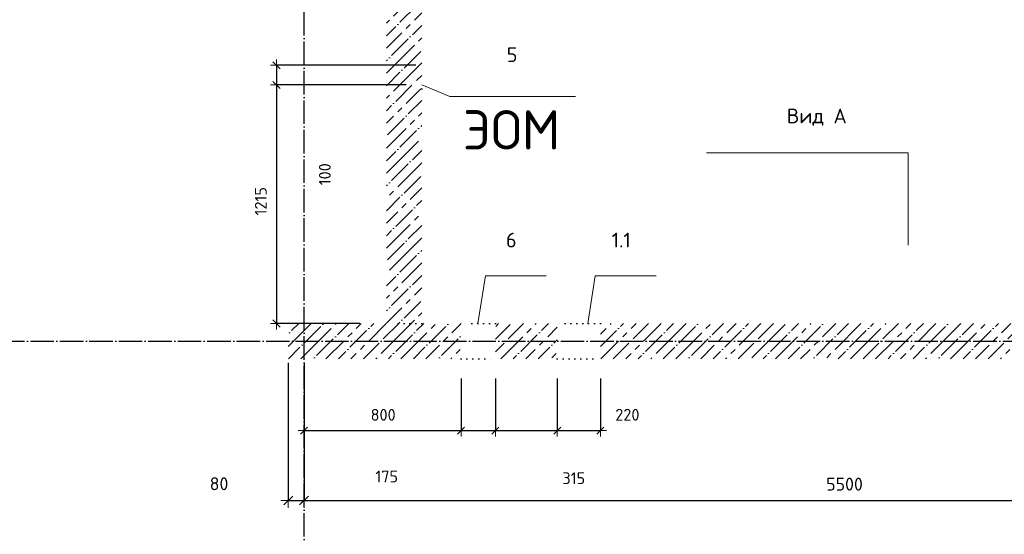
# Model space of a CAD drawing. Header units: millimetres. Extents: x -2287 to 75872, y 45740 to 74858.
# Tile 3 of 24: x 6952 to 11967, y 52356 to 54977. Entities that reach past the tile are written whole.
import ezdxf

# ---------------------------------------------------------------- set-up
doc = ezdxf.new("R2010")
doc.units = ezdxf.units.MM
doc.header["$PDMODE"] = 65
for name, pattern in [('______11', [150, 120, -15, 0, -15]), ('______5', [330, 240, -30, 30, -30]), ('______9', [30, 0, -30])]:
    doc.linetypes.add(name, pattern=pattern)
for name, color, linetype, lineweight in [('Standard', 7, 'Continuous', 25), ('Ограждение_ 2D надпись', 7, 'Continuous', 13), ('Размерная линия_ общее', 7, 'Continuous', 13), ('Размерная линия_ общее_1', 7, 'Continuous', 13), ('Стена_ общее', 7, 'Continuous', 35)]:
    doc.layers.add(name, color=color, linetype=linetype, lineweight=lineweight)
doc.layers.add('Осевая линия_ общее', color=7, linetype='______5', lineweight=13, true_color=0xa0a0a0)
doc.styles.add('ISOCPEUR', font='ISOCPEUR')
doc.dimstyles.new('DIMSTYLE_11', dxfattribs={"dimtxt": 66, "dimasz": 75, "dimexe": 0, "dimexo": 0, "dimgap": 33, "dimtad": 2, "dimdec": 0, "dimrnd": 5, "dimzin": 12, "dimdsep": 46, "dimtxsty": 'ISOCPEUR', "dimblk1": 'ALL_ML_STRICH', "dimblk2": 'ALL_ML_STRICH', "dimsah": 1, "dimcen": 0, "dimclrd": 7, "dimclre": 256, "dimclrt": 7, "dimadec": 0, "dimazin": 0, "dimtfac": 1, "dimtdec": 0, "dimtix": 1, "dimtmove": 2, "dimatfit": 3, "dimfxl": 0, "dimtvp": 1.2, "dimtzin": 0, "dimlwd": 0, "dimlwe": -3, "dimarcsym": 0})
doc.dimstyles.new('DIMSTYLE_15', dxfattribs={"dimtxt": 60, "dimasz": 60, "dimexe": 0, "dimexo": 0, "dimgap": 30, "dimtad": 2, "dimdec": 0, "dimrnd": 5, "dimzin": 12, "dimdsep": 46, "dimtxsty": 'ISOCPEUR', "dimblk1": 'ALL_ML_STRICH', "dimblk2": 'ALL_ML_STRICH', "dimsah": 1, "dimcen": 0, "dimclrd": 7, "dimclre": 256, "dimclrt": 7, "dimadec": 0, "dimazin": 0, "dimtfac": 1, "dimtdec": 0, "dimtix": 1, "dimtmove": 2, "dimatfit": 3, "dimfxl": 0, "dimtvp": 1.2, "dimtzin": 0, "dimlwd": 0, "dimlwe": -3, "dimarcsym": 0})
doc.dimstyles.new('DIMSTYLE_17', dxfattribs={"dimtxt": 60, "dimasz": 60, "dimexe": 0, "dimexo": 0, "dimgap": 30, "dimtad": 0, "dimdec": 0, "dimrnd": 5, "dimzin": 12, "dimdsep": 46, "dimtxsty": 'ISOCPEUR', "dimblk1": 'ALL_ML_STRICH', "dimblk2": 'ALL_ML_STRICH', "dimsah": 1, "dimcen": 0, "dimclrd": 7, "dimclre": 256, "dimclrt": 7, "dimadec": 0, "dimazin": 0, "dimtfac": 1, "dimtdec": 0, "dimtix": 1, "dimtmove": 2, "dimatfit": 3, "dimfxl": 0, "dimtzin": 0, "dimlwd": 0, "dimlwe": -3, "dimarcsym": 0})
doc.dimstyles.new('DIMSTYLE_5', dxfattribs={"dimtxt": 60, "dimasz": 60, "dimexe": 0, "dimexo": 0, "dimgap": 30, "dimtad": 2, "dimdec": 0, "dimrnd": 5, "dimzin": 12, "dimdsep": 46, "dimtxsty": 'ISOCPEUR', "dimblk1": 'ALL_ML_STRICH', "dimblk2": 'ALL_ML_STRICH', "dimsah": 1, "dimcen": 0, "dimclrd": 7, "dimclre": 256, "dimclrt": 7, "dimadec": 0, "dimazin": 0, "dimtfac": 1, "dimtdec": 0, "dimtix": 1, "dimtmove": 2, "dimatfit": 3, "dimfxl": 0, "dimtzin": 0, "dimlwd": 0, "dimlwe": -3, "dimarcsym": 0})
doc.dimstyles.new('DIMSTYLE_7', dxfattribs={"dimtxt": 66, "dimasz": 75, "dimexe": 0, "dimexo": 0, "dimgap": 33, "dimtad": 2, "dimdec": 0, "dimrnd": 5, "dimzin": 12, "dimdsep": 46, "dimtxsty": 'ISOCPEUR', "dimblk1": 'ALL_ML_STRICH', "dimblk2": 'ALL_ML_STRICH', "dimsah": 1, "dimcen": 0, "dimclrd": 7, "dimclre": 256, "dimclrt": 7, "dimadec": 0, "dimazin": 0, "dimtfac": 1, "dimtdec": 0, "dimtix": 1, "dimtmove": 2, "dimatfit": 3, "dimfxl": 0, "dimtzin": 0, "dimlwd": 0, "dimlwe": -3, "dimarcsym": 0})
pattern_1 = [(45, (0, 0), (-63.63961, 63.63961), [120, -15, 0, -15]), (45, (-31.82, 31.82), (-63.63961, 63.63961), [240, -30, 30, -30])]

# ---------------------------------------------------------------- blocks, each defined once
blk = doc.blocks.new('ALL_ML_STRICH')
at = {"color": 0, "linetype": 'ByBlock', "lineweight": -2}
for p, q in [((-1, 0), (0.5, 0)), ((-0.3, -0.3), (0.3, 0.3)), ((0, -0.5), (0, 0.5))]:
    blk.add_line(p, q, dxfattribs=at)
blk = doc.blocks.new('*D148')
at = {"layer": 'DEFPOINTS', "color": 7, "linetype": 'Continuous', "lineweight": 13, "transparency": 33554687}
for p in [(8259.6, 54745), (9000, 54745), (8950, 54645)]:
    blk.add_point(p, dxfattribs=at)
at = {"layer": 'Размерная линия_ общее_1', "color": 253, "linetype": 'Continuous', "lineweight": -2, "true_color": 0xa0a0a0, "transparency": 33554687}
for p, q in [((8970, 54745), (8259.6, 54745)), ((8920, 54645), (8259.6, 54645))]:
    blk.add_line(p, q, dxfattribs=at)
at = {"layer": 'Размерная линия_ общее_1', "color": 7, "linetype": 'Continuous', "lineweight": -2, "transparency": 33554687}
blk.add_line((8259.6, 54745), (8259.6, 54645), dxfattribs=at)
at = {"layer": 'Размерная линия_ общее_1', "color": 7, "linetype": 'Continuous', "lineweight": 13, "transparency": 33554687, "xscale": 60, "yscale": 60, "zscale": 60}
for p, rotation in [((8259.6, 54745), 90), ((8259.6, 54645), 270)]:
    blk.add_blockref('ALL_ML_STRICH', p, dxfattribs=dict(at, rotation=rotation))
at = {"layer": 'Размерная линия_ общее_1', "color": 7, "linetype": 'Continuous', "lineweight": 13, "transparency": 33554687, "insert": (8505.9, 54189.8), "char_height": 60, "width": 180, "attachment_point": 5, "rotation": 90, "style": 'ISOCPEUR'}
blk.add_mtext('\\A1;{100}', dxfattribs=at)
blk = doc.blocks.new('*D149')
at = {"layer": 'DEFPOINTS', "color": 7, "linetype": 'Continuous', "lineweight": 13, "transparency": 33554687}
for p in [(8259.6, 54645), (8950, 54645), (8714.5, 53430)]:
    blk.add_point(p, dxfattribs=at)
at = {"layer": 'Размерная линия_ общее_1', "color": 253, "linetype": 'Continuous', "lineweight": -2, "true_color": 0xa0a0a0, "transparency": 33554687}
for p, q in [((8920, 54645), (8259.6, 54645)), ((8684.5, 53430), (8259.6, 53430))]:
    blk.add_line(p, q, dxfattribs=at)
at = {"layer": 'Размерная линия_ общее_1', "color": 7, "linetype": 'Continuous', "lineweight": -2, "transparency": 33554687}
blk.add_line((8259.6, 54645), (8259.6, 53430), dxfattribs=at)
at = {"layer": 'Размерная линия_ общее_1', "color": 7, "linetype": 'Continuous', "lineweight": 13, "transparency": 33554687, "xscale": 60, "yscale": 60, "zscale": 60}
for p, rotation in [((8259.6, 54645), 90), ((8259.6, 53430), 270)]:
    blk.add_blockref('ALL_ML_STRICH', p, dxfattribs=dict(at, rotation=rotation))
at = {"layer": 'Размерная линия_ общее_1', "color": 7, "linetype": 'Continuous', "lineweight": 13, "transparency": 33554687, "insert": (8179.6, 54052.5), "char_height": 60, "width": 240, "attachment_point": 5, "rotation": 90, "style": 'ISOCPEUR'}
blk.add_mtext('\\A1;{1215}', dxfattribs=at)
blk = doc.blocks.new('*D158')
at = {"layer": 'DEFPOINTS', "color": 7, "linetype": 'Continuous', "lineweight": 13, "transparency": 33554687}
for p in [(8320, 53250), (8400, 53250), (8320, 52528.8)]:
    blk.add_point(p, dxfattribs=at)
at = {"layer": 'Размерная линия_ общее', "color": 253, "linetype": 'Continuous', "lineweight": -2, "true_color": 0xa0a0a0, "transparency": 33554687}
for p, q in [((8320, 53230), (8320, 52528.8)), ((8400, 53230), (8400, 52528.8))]:
    blk.add_line(p, q, dxfattribs=at)
at = {"layer": 'Размерная линия_ общее', "color": 7, "linetype": 'Continuous', "lineweight": -2, "transparency": 33554687}
blk.add_line((8320, 52528.8), (8400, 52528.8), dxfattribs=at)
at = {"layer": 'Размерная линия_ общее', "color": 7, "linetype": 'Continuous', "lineweight": 13, "transparency": 33554687, "xscale": 75, "yscale": 75, "zscale": 75, "rotation": 180}
blk.add_blockref('ALL_ML_STRICH', (8320, 52528.8), dxfattribs=at)
at = {"layer": 'Размерная линия_ общее', "color": 7, "linetype": 'Continuous', "lineweight": 13, "transparency": 33554687, "xscale": 75, "yscale": 75, "zscale": 75}
blk.add_blockref('ALL_ML_STRICH', (8400, 52528.8), dxfattribs=at)
at = {"layer": 'Размерная линия_ общее', "color": 7, "linetype": 'Continuous', "lineweight": 13, "transparency": 33554687, "insert": (7967, 52613.9), "char_height": 66, "width": 132, "attachment_point": 5, "style": 'ISOCPEUR'}
blk.add_mtext('\\A1;{80}', dxfattribs=at)
blk = doc.blocks.new('*D159')
at = {"layer": 'DEFPOINTS', "color": 7, "linetype": 'Continuous', "lineweight": 13, "transparency": 33554687}
for p in [(8400, 53250), (13900, 53250), (8400, 52528.8)]:
    blk.add_point(p, dxfattribs=at)
at = {"layer": 'Размерная линия_ общее', "color": 253, "linetype": 'Continuous', "lineweight": -2, "true_color": 0xa0a0a0, "transparency": 33554687}
for p, q in [((8400, 53230), (8400, 52528.8)), ((13900, 53230), (13900, 52528.8))]:
    blk.add_line(p, q, dxfattribs=at)
at = {"layer": 'Размерная линия_ общее', "color": 7, "linetype": 'Continuous', "lineweight": -2, "transparency": 33554687}
blk.add_line((8400, 52528.8), (13900, 52528.8), dxfattribs=at)
at = {"layer": 'Размерная линия_ общее', "color": 7, "linetype": 'Continuous', "lineweight": 13, "transparency": 33554687, "xscale": 75, "yscale": 75, "zscale": 75, "rotation": 180}
blk.add_blockref('ALL_ML_STRICH', (8400, 52528.8), dxfattribs=at)
at = {"layer": 'Размерная линия_ общее', "color": 7, "linetype": 'Continuous', "lineweight": 13, "transparency": 33554687, "xscale": 75, "yscale": 75, "zscale": 75}
blk.add_blockref('ALL_ML_STRICH', (13900, 52528.8), dxfattribs=at)
at = {"layer": 'Размерная линия_ общее', "color": 7, "linetype": 'Continuous', "lineweight": 13, "transparency": 33554687, "insert": (11153.3, 52611.8), "char_height": 66, "width": 264, "attachment_point": 5, "style": 'ISOCPEUR'}
blk.add_mtext('\\A1;{5500}', dxfattribs=at)
blk = doc.blocks.new('*D187')
at = {"layer": 'DEFPOINTS', "color": 7, "linetype": 'Continuous', "lineweight": 13, "transparency": 33554687}
for p in [(8400, 53250), (9200, 53250), (8400, 52884.8)]:
    blk.add_point(p, dxfattribs=at)
at = {"layer": 'Размерная линия_ общее_1', "color": 253, "linetype": 'Continuous', "lineweight": -2, "true_color": 0xa0a0a0, "transparency": 33554687}
for p, q in [((8400, 53150), (8400, 52884.8)), ((9200, 53150), (9200, 52884.8))]:
    blk.add_line(p, q, dxfattribs=at)
at = {"layer": 'Размерная линия_ общее_1', "color": 7, "linetype": 'Continuous', "lineweight": -2, "transparency": 33554687}
blk.add_line((8400, 52884.8), (9200, 52884.8), dxfattribs=at)
at = {"layer": 'Размерная линия_ общее_1', "color": 7, "linetype": 'Continuous', "lineweight": 13, "transparency": 33554687, "xscale": 60, "yscale": 60, "zscale": 60, "rotation": 180}
blk.add_blockref('ALL_ML_STRICH', (8400, 52884.8), dxfattribs=at)
at = {"layer": 'Размерная линия_ общее_1', "color": 7, "linetype": 'Continuous', "lineweight": 13, "transparency": 33554687, "xscale": 60, "yscale": 60, "zscale": 60}
blk.add_blockref('ALL_ML_STRICH', (9200, 52884.8), dxfattribs=at)
at = {"layer": 'Размерная линия_ общее_1', "color": 7, "linetype": 'Continuous', "lineweight": 13, "transparency": 33554687, "insert": (8803, 52964.8), "char_height": 60, "width": 180, "attachment_point": 5, "style": 'ISOCPEUR'}
blk.add_mtext('\\A1;{800}', dxfattribs=at)
blk = doc.blocks.new('*D188')
at = {"layer": 'DEFPOINTS', "color": 7, "linetype": 'Continuous', "lineweight": 13, "transparency": 33554687}
for p in [(9200, 53250), (9375, 53250), (9200, 52884.8)]:
    blk.add_point(p, dxfattribs=at)
at = {"layer": 'Размерная линия_ общее_1', "color": 253, "linetype": 'Continuous', "lineweight": -2, "true_color": 0xa0a0a0, "transparency": 33554687}
for p, q in [((9200, 53150), (9200, 52884.8)), ((9375, 53150), (9375, 52884.8))]:
    blk.add_line(p, q, dxfattribs=at)
at = {"layer": 'Размерная линия_ общее_1', "color": 7, "linetype": 'Continuous', "lineweight": -2, "transparency": 33554687}
blk.add_line((9200, 52884.8), (9375, 52884.8), dxfattribs=at)
at = {"layer": 'Размерная линия_ общее_1', "color": 7, "linetype": 'Continuous', "lineweight": 13, "transparency": 33554687, "xscale": 60, "yscale": 60, "zscale": 60, "rotation": 180}
blk.add_blockref('ALL_ML_STRICH', (9200, 52884.8), dxfattribs=at)
at = {"layer": 'Размерная линия_ общее_1', "color": 7, "linetype": 'Continuous', "lineweight": 13, "transparency": 33554687, "xscale": 60, "yscale": 60, "zscale": 60}
blk.add_blockref('ALL_ML_STRICH', (9375, 52884.8), dxfattribs=at)
at = {"layer": 'Размерная линия_ общее_1', "color": 7, "linetype": 'Continuous', "lineweight": 13, "transparency": 33554687, "insert": (8821.2, 52650.9), "char_height": 60, "width": 180, "attachment_point": 5, "style": 'ISOCPEUR'}
blk.add_mtext('\\A1;{175}', dxfattribs=at)
blk = doc.blocks.new('*D189')
at = {"layer": 'DEFPOINTS', "color": 7, "linetype": 'Continuous', "lineweight": 13, "transparency": 33554687}
for p in [(9375, 53250), (9690, 53250), (9375, 52884.8)]:
    blk.add_point(p, dxfattribs=at)
at = {"layer": 'Размерная линия_ общее_1', "color": 253, "linetype": 'Continuous', "lineweight": -2, "true_color": 0xa0a0a0, "transparency": 33554687}
for p, q in [((9375, 53150), (9375, 52884.8)), ((9690, 53150), (9690, 52884.8))]:
    blk.add_line(p, q, dxfattribs=at)
at = {"layer": 'Размерная линия_ общее_1', "color": 7, "linetype": 'Continuous', "lineweight": -2, "transparency": 33554687}
blk.add_line((9375, 52884.8), (9690, 52884.8), dxfattribs=at)
at = {"layer": 'Размерная линия_ общее_1', "color": 7, "linetype": 'Continuous', "lineweight": 13, "transparency": 33554687, "xscale": 60, "yscale": 60, "zscale": 60, "rotation": 180}
blk.add_blockref('ALL_ML_STRICH', (9375, 52884.8), dxfattribs=at)
at = {"layer": 'Размерная линия_ общее_1', "color": 7, "linetype": 'Continuous', "lineweight": 13, "transparency": 33554687, "xscale": 60, "yscale": 60, "zscale": 60}
blk.add_blockref('ALL_ML_STRICH', (9690, 52884.8), dxfattribs=at)
at = {"layer": 'Размерная линия_ общее_1', "color": 7, "linetype": 'Continuous', "lineweight": 13, "transparency": 33554687, "insert": (9774, 52641.9), "char_height": 60, "width": 180, "attachment_point": 5, "style": 'ISOCPEUR'}
blk.add_mtext('\\A1;{315}', dxfattribs=at)
blk = doc.blocks.new('*D190')
at = {"layer": 'DEFPOINTS', "color": 7, "linetype": 'Continuous', "lineweight": 13, "transparency": 33554687}
for p in [(9690, 53250), (9910, 53250), (9690, 52884.8)]:
    blk.add_point(p, dxfattribs=at)
at = {"layer": 'Размерная линия_ общее_1', "color": 253, "linetype": 'Continuous', "lineweight": -2, "true_color": 0xa0a0a0, "transparency": 33554687}
for p, q in [((9690, 53150), (9690, 52884.8)), ((9910, 53150), (9910, 52884.8))]:
    blk.add_line(p, q, dxfattribs=at)
at = {"layer": 'Размерная линия_ общее_1', "color": 7, "linetype": 'Continuous', "lineweight": -2, "transparency": 33554687}
blk.add_line((9690, 52884.8), (9910, 52884.8), dxfattribs=at)
at = {"layer": 'Размерная линия_ общее_1', "color": 7, "linetype": 'Continuous', "lineweight": 13, "transparency": 33554687, "xscale": 60, "yscale": 60, "zscale": 60, "rotation": 180}
blk.add_blockref('ALL_ML_STRICH', (9690, 52884.8), dxfattribs=at)
at = {"layer": 'Размерная линия_ общее_1', "color": 7, "linetype": 'Continuous', "lineweight": 13, "transparency": 33554687, "xscale": 60, "yscale": 60, "zscale": 60}
blk.add_blockref('ALL_ML_STRICH', (9910, 52884.8), dxfattribs=at)
at = {"layer": 'Размерная линия_ общее_1', "color": 7, "linetype": 'Continuous', "lineweight": 13, "transparency": 33554687, "insert": (10047.1, 52965), "char_height": 60, "width": 180, "attachment_point": 5, "style": 'ISOCPEUR'}
blk.add_mtext('\\A1;{220}', dxfattribs=at)

msp = doc.modelspace()

# ---------------------------------------------------------------- hatches: boundary and pattern name
at = {"layer": 'Стена_ общее', "linetype": 'Continuous', "lineweight": 18, "transparency": 33554687}
h = msp.add_hatch(dxfattribs=at)
h.set_pattern_fill('__________539', scale=30, style=0, pattern_type=2)
h.set_pattern_definition(pattern_1)
h.paths.add_polyline_path([(9000, 54665), (9000, 55960), (8820, 55960), (8820, 53430), (9000, 53430), (9000, 54625), (8950, 54625), (8950, 54665)], flags=0)
h = msp.add_hatch(dxfattribs=at)
h.set_pattern_fill('__________539', scale=30, style=0, pattern_type=2)
h.set_pattern_definition(pattern_1)
h.paths.add_polyline_path([(8320, 53250), (9200, 53250), (9200, 53430), (8320, 53430)], flags=0)
h = msp.add_hatch(dxfattribs=at)
h.set_pattern_fill('__________539', scale=30, style=0, pattern_type=2)
h.set_pattern_definition(pattern_1)
h.paths.add_polyline_path([(9375, 53250), (9690, 53250), (9690, 53430), (9375, 53430)], flags=0)
h = msp.add_hatch(dxfattribs=at)
h.set_pattern_fill('__________539', scale=30, style=0, pattern_type=2)
h.set_pattern_definition(pattern_1)
h.paths.add_polyline_path([(9910, 53250), (13045, 53250), (13045, 53430), (9910, 53430)], flags=0)

# ---------------------------------------------------------------- linework, layer by layer
at = {"layer": 'Ограждение_ 2D надпись', "color": 7, "linetype": 'Continuous', "lineweight": 13, "transparency": 33554687}
msp.add_lwpolyline([(9000, 54645), (9142.6, 54585.9), (9782.6, 54585.9)], dxfattribs=at)
at = {"layer": 'Осевая линия_ общее', "color": 253, "linetype": '______11', "lineweight": -3, "true_color": 0xa0a0a0, "transparency": 33554687}
for p, q in [((8400, 45740), (8400, 69780)), ((8400, 45740), (8400, 69780)), ((-2000, 53340), (14900, 53340)), ((-2000, 53340), (14900, 53340))]:
    msp.add_line(p, q, dxfattribs=at)
at = {"layer": 'Осевая линия_ общее', "color": 7, "linetype": 'Continuous', "lineweight": 13, "transparency": 33554687}
for points in [[(11477.3, 53829), (11477.3, 54299), (10450.3, 54299)], [(9285, 53430), (9323.6, 53673.3), (9633.6, 53673.3)], [(9845, 53430), (9883.6, 53673.3), (10193.6, 53673.3)]]:
    msp.add_lwpolyline(points, dxfattribs=at)
at = {"layer": 'Стена_ общее', "color": 7, "linetype": '______9', "lineweight": -3, "transparency": 33554687}
for p, q in [((9000, 54625), (9000, 54665)), ((9000, 53430), (8820, 53430)), ((9375, 53430), (9200, 53430)), ((9375, 53430), (9200, 53430)), ((9910, 53430), (9690, 53430)), ((9910, 53430), (9690, 53430)), ((9200, 53250), (9375, 53250)), ((9200, 53250), (9375, 53250)), ((9690, 53250), (9910, 53250)), ((9690, 53250), (9910, 53250))]:
    msp.add_line(p, q, dxfattribs=at)

# ---------------------------------------------------------------- texts
at = {"layer": 'Standard', "color": 7, "linetype": 'Continuous', "lineweight": 13, "transparency": 33554687, "char_height": 75, "attachment_point": 5, "style": 'ISOCPEUR'}
for s, insert, width in [('\\A1;{\\fISOCPEUR|i0|b0;\\H75.000000;\\W1.000000;\\C7;5}\\P', (9460, 54798.4), 81.667), ('\\A1;{\\fISOCPEUR|i0|b0;\\H75.000000;\\W1.000000;\\C7;Вид А}\\P', (11012.1, 54480.8), 313.077), ('\\A1;{\\fISOCPEUR|i0|b0;\\H75.000000;\\W1.000000;\\C7;6}\\P', (9455.9, 53854.8), 81.667), ('\\A1;{\\fISOCPEUR|i0|b0;\\H75.000000;\\W1.000000;\\C7;1.1}\\P', (10015.9, 53854.8), 123.158)]:
    msp.add_mtext(s, dxfattribs=dict(at, insert=insert, width=width))
at = {"layer": 'Ограждение_ 2D надпись', "color": 7, "linetype": 'Continuous', "lineweight": 13, "transparency": 33554687, "insert": (9457.6, 54515.9), "char_height": 60, "width": 592.593, "attachment_point": 2, "style": 'ISOCPEUR'}
msp.add_mtext('\\A1;{\\fISOCPEUR|i0|b0;\\H200.000000;\\W1.000000;\\C7;ЭОМ}\\P', dxfattribs=at)

# ---------------------------------------------------------------- dimensions: what is measured, and where the dimension line sits
at = {"layer": 'Размерная линия_ общее', "color": 7, "linetype": 'Continuous', "lineweight": 13, "transparency": 33554687}
for base, p1, p2, dimstyle, picture, middle in [((8400, 52528.8), (8320, 53230), (8400, 53230), 'DIMSTYLE_11', '*D158', (7967, 52613.9)), ((13900, 52528.8), (8400, 53230), (13900, 53230), 'DIMSTYLE_7', '*D159', (11153.3, 52611.8))]:
    dim = msp.add_linear_dim(base=base, p1=p1, p2=p2, dimstyle=dimstyle, override={"dimpost": '<>', "dimclrd": 7, "dimclre": 253, "dimclrt": 7, "dimlwd": 0, "dimlwe": 65533}, dxfattribs=at)
    dim.commit()
    dim.dimension.update_dxf_attribs({"geometry": picture, "text_midpoint": middle, "dimtype": 160})
at = {"layer": 'Размерная линия_ общее_1', "color": 7, "linetype": 'Continuous', "lineweight": 13, "transparency": 33554687}
for base, p1, p2, dimstyle, picture, middle in [((8259.6, 54645), (8970, 54745), (8920, 54645), 'DIMSTYLE_15', '*D148', (8505.9, 54189.8)), ((8259.6, 53430), (8920, 54645), (8684.5, 53430), 'DIMSTYLE_5', '*D149', (8179.6, 54052.5))]:
    dim = msp.add_linear_dim(base=base, p1=p1, p2=p2, angle=270, dimstyle=dimstyle, override={"dimpost": '<>', "dimclrd": 7, "dimclre": 253, "dimclrt": 7, "dimlwd": 0, "dimlwe": 65533}, dxfattribs=at)
    dim.commit()
    dim.dimension.update_dxf_attribs({"geometry": picture, "text_midpoint": middle, "dimtype": 160})
for base, p1, p2, dimstyle, picture, middle in [((9200, 52884.8), (8400, 53150), (9200, 53150), 'DIMSTYLE_5', '*D187', (8803, 52964.8)), ((9375, 52884.8), (9200, 53150), (9375, 53150), 'DIMSTYLE_17', '*D188', (8821.2, 52650.9)), ((9690, 52884.8), (9375, 53150), (9690, 53150), 'DIMSTYLE_17', '*D189', (9774, 52641.9)), ((9910, 52884.8), (9690, 53150), (9910, 53150), 'DIMSTYLE_5', '*D190', (10047.1, 52965))]:
    dim = msp.add_linear_dim(base=base, p1=p1, p2=p2, dimstyle=dimstyle, override={"dimpost": '<>', "dimclrd": 7, "dimclre": 253, "dimclrt": 7, "dimlwd": 0, "dimlwe": 65533}, dxfattribs=at)
    dim.commit()
    dim.dimension.update_dxf_attribs({"geometry": picture, "text_midpoint": middle, "dimtype": 160})

doc.saveas('drawing.dxf')
